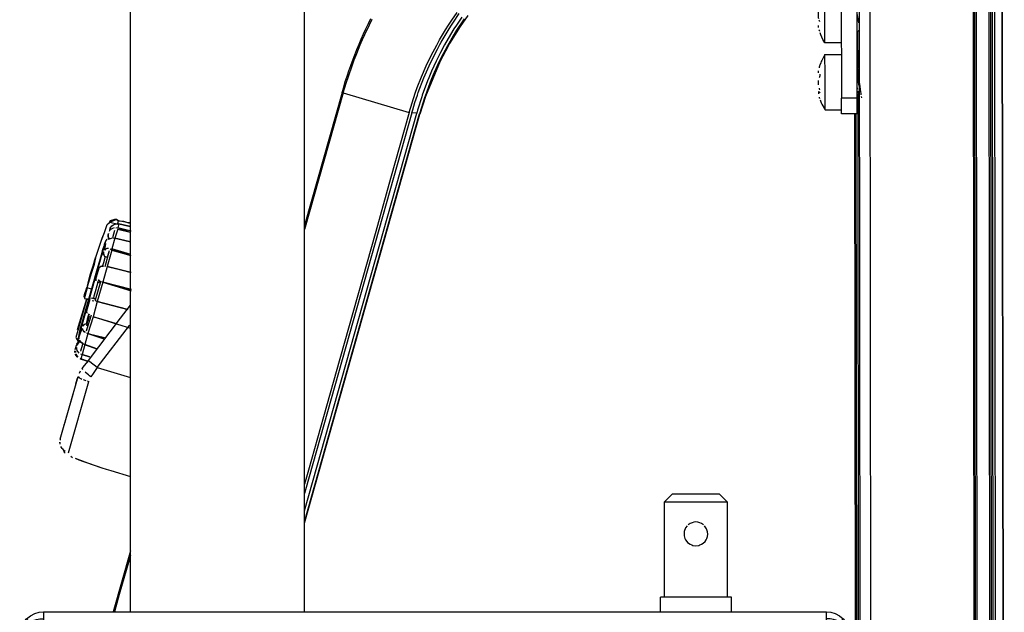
# Model space of a CAD drawing. Header units: millimetres. Extents: x -537 to -403, y 167 to 782.
# Tile 9 of 11: x -533 to -408, y 370 to 445. Entities that reach past the tile are written whole.
import ezdxf

# ---------------------------------------------------------------- set-up
doc = ezdxf.new("R2010")
doc.units = ezdxf.units.MM

# ---------------------------------------------------------------- blocks, each defined once
blk = doc.blocks.new('Griff_1__2', base_point=(-527.82, 387.49))
at = {"color": 7, "linetype": 'Continuous'}
for p, q in [((-520.17, 407.51), (-518.9, 409.17)), ((-524.21, 402.15), (-520.17, 407.51)), ((-524.21, 402.15), (-524.76, 401.53)), ((-524.76, 401.53), (-525.03, 401.17)), ((-527.77, 392.23), (-525.53, 400.16)), ((-525.8, 399.23), (-525.63, 399.8)), ((-525.63, 399.8), (-525.53, 400.16)), ((-525.26, 400.81), (-525.4, 400.54)), ((-527.03, 394.86), (-526.16, 397.92)), ((-527.26, 394.04), (-527.17, 394.36)), ((-527.77, 392.23), (-527.8, 392.1)), ((-527.82, 391.84), (-527.82, 391.71)), ((-527.54, 391.03), (-527.35, 390.81)), ((-527.35, 390.81), (-527.32, 390.59)), ((-527.32, 390.59), (-527.16, 390.44)), ((-526.44, 390.04), (-526.24, 389.89)), ((-525.9, 389.79), (-525.42, 389.58)), ((-525.42, 389.58), (-524.85, 389.38)), ((-524.85, 389.38), (-525.17, 389.49)), ((-524.85, 389.38), (-524.33, 389.2)), ((-524.33, 389.2), (-523.74, 388.99)), ((-523.74, 388.99), (-522.53, 388.59)), ((-522.53, 388.59), (-521.96, 388.41)), ((-521.96, 388.41), (-521.38, 388.24)), ((-521.96, 388.41), (-521.38, 388.24)), ((-521.38, 388.24), (-518.9, 387.49))]:
    blk.add_line(p, q, dxfattribs=at)
at = {"color": 1, "linetype": 'Continuous'}
for p, q in [((-523.09, 401.28), (-519.01, 406.61)), ((-519.01, 406.61), (-518.9, 406.74)), ((-524.02, 401.99), (-524.21, 402.15)), ((-524.94, 401.01), (-525.03, 401.17)), ((-523.09, 401.28), (-524.02, 401.99)), ((-523.09, 401.28), (-523.62, 400.52)), ((-523.09, 401.28), (-518.9, 400.02)), ((-525.53, 400.16), (-525.38, 399.99)), ((-525.38, 399.99), (-525.17, 399.88)), ((-525.17, 399.88), (-525.03, 399.82)), ((-524.88, 399.75), (-524.53, 399.63)), ((-524.37, 400.47), (-524.63, 400.7)), ((-524.22, 400.35), (-524.37, 400.47)), ((-524.07, 400.23), (-524.22, 400.35)), ((-523.91, 400.11), (-524.07, 400.23)), ((-523.62, 400.52), (-523.91, 400.11)), ((-526.74, 390.46), (-524.18, 399.52)), ((-524.36, 399.58), (-524.18, 399.52)), ((-527.78, 391.57), (-527.82, 391.84)), ((-527.54, 391.03), (-527.69, 391.29)), ((-527.14, 390.65), (-527.35, 390.81)), ((-525.9, 389.79), (-525.01, 389.45)), ((-525.01, 389.45), (-524.33, 389.2)), ((-524.33, 389.2), (-523.09, 388.78)), ((-523.09, 388.78), (-522.53, 388.59)), ((-522.53, 388.59), (-521.96, 388.41))]:
    blk.add_line(p, q, dxfattribs=at)
blk = doc.blocks.new('Drehknopf__3', base_point=(-525.85, 402.04))
at = {"color": 1, "linetype": 'Continuous'}
for p, q in [((-521.49, 418.64), (-521.59, 418.5)), ((-521.49, 418.64), (-521.59, 418.5)), ((-521.34, 418.78), (-521.49, 418.64)), ((-521.15, 418.88), (-521.34, 418.78)), ((-521.15, 418.88), (-521.34, 418.78)), ((-520.91, 418.62), (-521.17, 417.67)), ((-520.95, 418.95), (-521.15, 418.88)), ((-520.95, 418.95), (-521.15, 418.88)), ((-520.51, 418.77), (-520.87, 417.63)), ((-520.51, 418.94), (-520.73, 418.9)), ((-520.36, 419.45), (-520.51, 418.94)), ((-518.79, 418.53), (-520.51, 418.94)), ((-518.79, 418.53), (-520.51, 418.94)), ((-520.51, 418.94), (-518.94, 418.41)), ((-520.51, 418.77), (-518.94, 418.41)), ((-521.68, 418.24), (-521.7, 418.07)), ((-521.7, 418.07), (-521.69, 417.52)), ((-521.69, 417.52), (-521.54, 417.6)), ((-521.54, 417.6), (-521.31, 417.65)), ((-520.87, 417.63), (-521.25, 416.29)), ((-518.91, 417.19), (-520.87, 417.63)), ((-522.3, 415.9), (-522.3, 415.77)), ((-522.05, 416.27), (-522.15, 416.12)), ((-521.87, 416.32), (-522.05, 416.27)), ((-521.87, 416.32), (-522.05, 416.27)), ((-521.68, 416.34), (-521.87, 416.32)), ((-521.68, 416.34), (-521.87, 416.32)), ((-521.58, 416.03), (-521.86, 415.24)), ((-521.25, 416.12), (-521.83, 414.07)), ((-521.25, 416.12), (-521.47, 416.26)), ((-518.84, 415.58), (-521.25, 416.29)), ((-521.25, 416.12), (-518.84, 415.44)), ((-518.84, 415.58), (-521.25, 416.12)), ((-521.25, 416.12), (-518.84, 415.44)), ((-522.3, 415.77), (-522.21, 415.35)), ((-522.21, 415.35), (-521.86, 415.24)), ((-522.66, 414.08), (-522.52, 414.1)), ((-522.52, 414.1), (-522.31, 414.1)), ((-521.83, 414.07), (-522.39, 412.08)), ((-521.83, 414.07), (-520.62, 413.75)), ((-518.95, 413.32), (-521.83, 414.07)), ((-523.12, 412.11), (-522.68, 412.12)), ((-522.82, 412.31), (-522.99, 412.35)), ((-522.68, 412.12), (-522.99, 412.35)), ((-522.39, 412.08), (-522.68, 412.12)), ((-522.39, 412.08), (-523.12, 409.65)), ((-518.78, 411.14), (-522.39, 412.08)), ((-522.39, 412.08), (-519.02, 411.13)), ((-522.39, 412.08), (-518.79, 411)), ((-518.78, 411.14), (-522.39, 412.08)), ((-523.7, 410.05), (-523.92, 410.02)), ((-523.72, 409.78), (-523.54, 409.72)), ((-523.72, 409.78), (-523.54, 409.72)), ((-523.7, 410.05), (-523.35, 409.96)), ((-523.12, 409.65), (-523.62, 407.71)), ((-523.35, 409.96), (-523.34, 409.81)), ((-523.34, 409.81), (-523.12, 409.65)), ((-519.23, 408.6), (-523.12, 409.65)), ((-519.23, 408.6), (-523.12, 409.65)), ((-523.12, 409.65), (-519.23, 408.6)), ((-523.12, 409.65), (-519.23, 408.6)), ((-523.62, 407.71), (-524.27, 405.58)), ((-524.05, 407.93), (-524.21, 408.03)), ((-520.78, 406.84), (-523.62, 407.71)), ((-523.62, 407.71), (-522.66, 407.42)), ((-525, 406.26), (-524.97, 406.12)), ((-524.97, 406.12), (-524.9, 405.99)), ((-524.61, 406.81), (-524.91, 406.5)), ((-524.9, 405.99), (-524.64, 405.75)), ((-524.9, 405.99), (-524.85, 405.83)), ((-524.61, 406.81), (-524.26, 406.72)), ((-524.41, 406.19), (-524.5, 405.88)), ((-524.35, 406.4), (-524.41, 406.19)), ((-524.26, 406.72), (-524.35, 406.4)), ((-525.26, 404.69), (-525.6, 404.22)), ((-525.37, 404.87), (-525.39, 405.02)), ((-525.2, 404.52), (-525.26, 404.69)), ((-524.85, 405.83), (-524.64, 405.75)), ((-524.27, 405.58), (-524.67, 404.17)), ((-524.46, 405.65), (-524.27, 405.58)), ((-522.12, 404.85), (-524.27, 405.58)), ((-522.12, 404.85), (-524.27, 405.58)), ((-524.27, 405.58), (-522.03, 405.05)), ((-524.27, 405.58), (-522.12, 404.85)), ((-525.73, 403.8), (-525.72, 403.63)), ((-525.73, 403.8), (-525.72, 403.63)), ((-525.72, 403.63), (-525.66, 403.43)), ((-525.6, 404.22), (-525.68, 404.07)), ((-525.66, 403.43), (-525.57, 403.27)), ((-525.66, 403.43), (-525.57, 403.27)), ((-525.16, 403.5), (-525.21, 403.34)), ((-524.94, 404.3), (-525.2, 404.52)), ((-524.94, 404.3), (-525.16, 403.5)), ((-524.67, 404.17), (-525.02, 402.92)), ((-523.14, 403.65), (-524.67, 404.17)), ((-525.57, 403.27), (-525.42, 403.08)), ((-525.57, 403.27), (-525.42, 403.08)), ((-525.21, 403.01), (-525.02, 402.92)), ((-525.02, 402.92), (-525.18, 402.37)), ((-524.06, 402.61), (-525.02, 402.92)), ((-525.02, 402.92), (-524.06, 402.61)), ((-525.02, 402.92), (-524.06, 402.61)), ((-524.06, 402.61), (-525.02, 402.92))]:
    blk.add_line(p, q, dxfattribs=at)
at = {"color": 7, "linetype": 'Continuous'}
for p, q in [((-521.49, 418.64), (-521.59, 418.5)), ((-521.49, 418.64), (-521.47, 418.92)), ((-521.47, 418.92), (-521.25, 419.2)), ((-521.47, 418.92), (-521.25, 419.2)), ((-521.25, 419.2), (-521.04, 419.35)), ((-521.25, 419.2), (-521.04, 419.35)), ((-520.91, 418.62), (-521.17, 417.67)), ((-521.04, 419.35), (-520.76, 419.45)), ((-521.04, 419.35), (-520.76, 419.45)), ((-520.76, 419.45), (-520.5, 419.47)), ((-520.76, 419.45), (-520.36, 419.45)), ((-520.36, 419.45), (-519.11, 419.17)), ((-518.9, 419.13), (-520.36, 419.45)), ((-519.11, 419.17), (-518.9, 419.13)), ((-521.68, 418.24), (-521.7, 418.07)), ((-521.7, 418.07), (-521.68, 418.24)), ((-521.7, 418.07), (-521.69, 417.52)), ((-521.69, 417.52), (-521.7, 418.07)), ((-521.69, 417.52), (-521.31, 417.65)), ((-521.31, 417.65), (-521.17, 417.67)), ((-521.03, 417.66), (-520.87, 417.63)), ((-520.87, 417.63), (-520.68, 417.6)), ((-520.68, 417.6), (-518.91, 417.19)), ((-522.15, 416.12), (-522.03, 416.98)), ((-521.58, 416.03), (-522.15, 414.03)), ((-522.29, 415.5), (-522.3, 415.77)), ((-522.91, 413.86), (-523.24, 412.71)), ((-522.66, 414.08), (-522.91, 413.86)), ((-522.52, 414.1), (-522.66, 414.08)), ((-522.31, 414.1), (-522.52, 414.1)), ((-518.82, 413.32), (-521.83, 414.07)), ((-522.68, 412.12), (-523.34, 409.81)), ((-523.28, 412.57), (-523.29, 412.25)), ((-523.24, 412.71), (-523.28, 412.57)), ((-523.12, 412.11), (-522.86, 412.03)), ((-524.04, 409.87), (-524.37, 408.7)), ((-523.35, 409.96), (-523.7, 410.05)), ((-524.37, 408.7), (-524.46, 408.38)), ((-524.35, 408.12), (-524.46, 408.38)), ((-523.87, 407.9), (-524.5, 405.88)), ((-524.05, 407.93), (-524.21, 408.03)), ((-519.94, 406.54), (-523.62, 407.71)), ((-525.34, 405.27), (-525, 406.26)), ((-524.91, 406.5), (-524.76, 406.73)), ((-524.61, 406.81), (-524.26, 406.72)), ((-518.87, 406.2), (-519.94, 406.54)), ((-525.26, 404.69), (-525.6, 404.22)), ((-525.6, 404.22), (-525.26, 404.69)), ((-525.39, 405.02), (-525.34, 405.27)), ((-525.26, 404.69), (-525.2, 404.52)), ((-525.73, 403.8), (-525.72, 403.63)), ((-525.6, 404.22), (-525.68, 404.07)), ((-525.68, 404.07), (-525.6, 404.22)), ((-524.94, 404.3), (-525.21, 403.34)), ((-525.2, 404.52), (-524.94, 404.3)), ((-524.94, 404.3), (-524.67, 404.17)), ((-524.67, 404.17), (-524.49, 404.09)), ((-524.49, 404.09), (-523.14, 403.65)), ((-525.85, 403.18), (-525.85, 403.36)), ((-525.85, 403.36), (-525.85, 403.18)), ((-525.85, 403.36), (-525.85, 403.18)), ((-525.69, 402.77), (-525.79, 402.97)), ((-525.79, 402.97), (-525.69, 402.77)), ((-525.79, 402.97), (-525.69, 402.77)), ((-525.55, 402.6), (-525.69, 402.77)), ((-525.69, 402.77), (-525.55, 402.6)), ((-525.69, 402.77), (-525.55, 402.6)), ((-524.22, 402.04), (-525.18, 402.37)), ((-524.22, 402.04), (-525.18, 402.37)), ((-525.18, 402.37), (-524.37, 402.1))]:
    blk.add_line(p, q, dxfattribs=at)
blk = doc.blocks.new('Knopfkappe-2__4', base_point=(-525.52, 404.64))
at = {"color": 7, "linetype": 'Continuous'}
for p, q in [((-524.46, 411.36), (-524.7, 410.5)), ((-524.7, 410.5), (-524.59, 410.9)), ((-524.77, 410.23), (-524.7, 410.5)), ((-524.77, 410.23), (-524.7, 410.5)), ((-524.77, 410.23), (-524.73, 410.02)), ((-524.73, 410.02), (-524.14, 409.88)), ((-525.33, 405.84), (-525.52, 404.99)), ((-525.47, 404.64), (-525.52, 404.99))]:
    blk.add_line(p, q, dxfattribs=at)
at = {"color": 1, "linetype": 'Continuous'}
for p, q in [((-524.14, 409.88), (-525.52, 404.99)), ((-524.7, 410.5), (-524.77, 410.23))]:
    blk.add_line(p, q, dxfattribs=at)
blk = doc.blocks.new('Knopfkappe__5', base_point=(-525.52, 404.65))
at = {"color": 1, "linetype": 'Continuous'}
for p, q in [((-521.84, 419.36), (-521.54, 419.65)), ((-520.68, 419.99), (-521.54, 419.65)), ((-520.79, 419.45), (-521.54, 419.65)), ((-520.79, 419.45), (-521.54, 419.65)), ((-520.4, 419.85), (-520.68, 419.99)), ((-519.13, 419.57), (-520.4, 419.85)), ((-518.9, 419.58), (-519.13, 419.57)), ((-522.55, 417.38), (-522.2, 418.37)), ((-522.2, 418.37), (-521.84, 419.36)), ((-522.06, 417.27), (-525.52, 405)), ((-522.9, 416.39), (-522.55, 417.38)), ((-523.23, 415.39), (-522.9, 416.39)), ((-522.35, 416.42), (-522.83, 414.74)), ((-523.46, 414.37), (-523.23, 415.39)), ((-522.1, 415.31), (-522.32, 414.52)), ((-523.01, 414.08), (-525.33, 405.86)), ((-524.07, 412.36), (-523.77, 413.36)), ((-523.77, 413.36), (-523.46, 414.37)), ((-522.32, 414.52), (-522.44, 414.13)), ((-524.36, 411.35), (-524.07, 412.36)), ((-524.36, 411.35), (-524.66, 410.27)), ((-523.36, 410.84), (-523.51, 410.32)), ((-523.15, 411.6), (-523.36, 410.84)), ((-523.01, 412.08), (-523.15, 411.6)), ((-524.66, 410.27), (-524.72, 410.02)), ((-524.69, 410.5), (-524.66, 410.27)), ((-523.51, 410.32), (-523.59, 410.02)), ((-524.32, 407.42), (-524.5, 406.79)), ((-524.32, 407.42), (-524.5, 406.79)), ((-524.43, 406.56), (-524.25, 407.21)), ((-524.17, 407.97), (-524.32, 407.42)), ((-524.17, 407.97), (-524.32, 407.42)), ((-524.25, 407.21), (-524.07, 407.82)), ((-524.01, 407.14), (-524.25, 407.21))]:
    blk.add_line(p, q, dxfattribs=at)
at = {"color": 7, "linetype": 'Continuous'}
for p, q in [((-521.84, 419.36), (-521.54, 419.65)), ((-521.84, 419.36), (-521.54, 419.65)), ((-521.45, 419.85), (-521.54, 419.65)), ((-521.54, 419.65), (-521.45, 419.85)), ((-520.91, 420.01), (-521.45, 419.85)), ((-521.45, 419.85), (-520.91, 420.01)), ((-520.68, 419.99), (-520.91, 420.01)), ((-520.91, 420.01), (-520.68, 419.99)), ((-520.4, 419.85), (-520.68, 419.99)), ((-520.68, 419.99), (-520.4, 419.85)), ((-520.54, 419.38), (-520.4, 419.85)), ((-519.13, 419.57), (-520.4, 419.85)), ((-520.4, 419.85), (-519.76, 419.78)), ((-519.76, 419.78), (-519.13, 419.57)), ((-518.9, 419.58), (-519.13, 419.57)), ((-519.13, 419.57), (-518.9, 419.58)), ((-522.55, 417.38), (-522.2, 418.37)), ((-522.47, 417.63), (-522.2, 418.37)), ((-522.2, 418.37), (-521.84, 419.36)), ((-522.2, 418.37), (-521.93, 419.11)), ((-521.93, 419.11), (-521.84, 419.36)), ((-522.9, 416.39), (-522.55, 417.38)), ((-522.73, 416.89), (-522.47, 417.63)), ((-521.9, 417.5), (-522.06, 417.27)), ((-521.6, 417.61), (-521.74, 417.59)), ((-523.23, 415.39), (-522.9, 416.39)), ((-523.23, 415.39), (-522.9, 416.39)), ((-522.9, 416.39), (-522.73, 416.89)), ((-522.46, 416.05), (-522.7, 415.16)), ((-522.46, 416.05), (-522.51, 415.82)), ((-522.35, 416.42), (-522.46, 416.05)), ((-523.63, 414.14), (-523.39, 414.89)), ((-523.39, 414.89), (-523.31, 415.14)), ((-523.31, 415.14), (-523.23, 415.39)), ((-523.31, 415.14), (-523.23, 415.39)), ((-522.7, 415.16), (-523.01, 414.08)), ((-522.83, 414.74), (-523.01, 414.08)), ((-523.01, 414.08), (-524.16, 409.98)), ((-523.94, 413.14), (-523.63, 414.14)), ((-524.36, 411.35), (-524.22, 412.18)), ((-524.22, 412.18), (-523.94, 413.14)), ((-524.36, 411.35), (-524.69, 410.5)), ((-524.69, 410.5), (-524.59, 410.9)), ((-523.82, 411.19), (-524.36, 411.35)), ((-524.16, 409.98), (-525.09, 406.66)), ((-524.72, 410.02), (-524.16, 409.98)), ((-524.16, 409.98), (-524.48, 408.83)), ((-524.48, 408.83), (-525, 407.01)), ((-524.32, 407.42), (-524.5, 406.79)), ((-524.17, 407.97), (-524.32, 407.42)), ((-524.32, 407.42), (-524.17, 407.97)), ((-525.33, 405.86), (-525.52, 405)), ((-525.15, 406.49), (-525.33, 405.86)), ((-525.09, 406.66), (-525.24, 406.15)), ((-525.24, 406.15), (-525.09, 406.66)), ((-525.09, 406.66), (-525.15, 406.49)), ((-525, 407.01), (-525.04, 406.84)), ((-525.46, 404.65), (-525.52, 405))]:
    blk.add_line(p, q, dxfattribs=at)
blk.add_open_spline([(-522.06, 417.27), (-522.11, 417.13), (-522.21, 416.85), (-522.3, 416.56), (-522.35, 416.42)], degree=3, knots=[0, 0, 0, 0, 0.4481604, 0.8963191, 0.8963191, 0.8963191, 0.8963191], dxfattribs=at)
blk = doc.blocks.new('Drehknopf-Encoder-2__6', base_point=(-525.94, 402.05))
at = {"color": 1, "linetype": 'Continuous'}
for p, q in [((-525.35, 404.7), (-525.69, 404.23)), ((-525.69, 404.23), (-525.77, 404.08))]:
    blk.add_line(p, q, dxfattribs=at)
at = {"color": 7, "linetype": 'Continuous'}
for p, q in [((-525.35, 404.7), (-525.69, 404.23)), ((-525.69, 404.23), (-525.35, 404.7)), ((-525.93, 403.19), (-525.94, 403.37)), ((-525.94, 403.37), (-525.93, 403.19)), ((-525.86, 403.75), (-525.92, 403.52)), ((-525.77, 404.08), (-525.86, 403.75)), ((-525.69, 404.23), (-525.77, 404.08)), ((-525.69, 404.23), (-525.77, 404.08)), ((-525.78, 402.78), (-525.88, 402.98)), ((-525.88, 402.98), (-525.78, 402.78)), ((-525.64, 402.61), (-525.78, 402.78)), ((-525.78, 402.78), (-525.64, 402.61)), ((-524.31, 402.05), (-525.26, 402.38)), ((-524.31, 402.05), (-525.26, 402.38)), ((-525.26, 402.38), (-524.46, 402.11))]:
    blk.add_line(p, q, dxfattribs=at)
blk = doc.blocks.new('Knopfkappe-Encoder__7', base_point=(-525.8, 404.48))
at = {"color": 1, "linetype": 'Continuous'}
for p, q in [((-524.42, 409.95), (-525.8, 405.07)), ((-525.58, 406.07), (-524.42, 409.95))]:
    blk.add_line(p, q, dxfattribs=at)
at = {"color": 7, "linetype": 'Continuous'}
for p, q in [((-524.42, 409.95), (-525.52, 406.28)), ((-525.52, 406.28), (-524.42, 409.95)), ((-525.44, 406.51), (-525.52, 406.28)), ((-525.8, 405.07), (-525.45, 404.48))]:
    blk.add_line(p, q, dxfattribs=at)
blk = doc.blocks.new('Drehknopf-2__8', base_point=(-525.86, 402.04))
at = {"color": 7, "linetype": 'Continuous'}
for p, q in [((-525.85, 403.18), (-525.86, 403.36)), ((-525.86, 403.36), (-525.85, 403.18)), ((-525.86, 403.36), (-525.85, 403.18)), ((-525.69, 402.76), (-525.79, 402.96)), ((-525.79, 402.96), (-525.69, 402.76)), ((-525.79, 402.96), (-525.69, 402.76)), ((-525.55, 402.59), (-525.69, 402.76)), ((-525.69, 402.76), (-525.55, 402.59)), ((-525.69, 402.76), (-525.55, 402.59)), ((-524.22, 402.04), (-525.18, 402.36)), ((-524.22, 402.04), (-525.18, 402.36)), ((-525.18, 402.36), (-524.38, 402.09))]:
    blk.add_line(p, q, dxfattribs=at)
blk = doc.blocks.new('Bedienfeld-CPA-kpl__1__9', base_point=(-525.94, 402.04))
for name, p in [('Knopfkappe__5', (-525.52, 404.65)), ('Drehknopf__3', (-525.85, 402.04)), ('Knopfkappe-2__4', (-525.52, 404.64)), ('Knopfkappe-Encoder__7', (-525.8, 404.48)), ('Drehknopf-Encoder-2__6', (-525.94, 402.05)), ('Drehknopf-2__8', (-525.86, 402.04))]:
    blk.add_blockref(name, p)
blk = doc.blocks.new('Gehäuserahmen_seitlich__15', base_point=(-408.67, 221.4))
at = {"color": 7, "linetype": 'Continuous'}
blk.add_line((-408.41, 221.4), (-408.67, 457.81), dxfattribs=at)
blk = doc.blocks.new('Seitenteil-links__16', base_point=(-533.33, 167.79))
at = {"color": 7, "linetype": 'Continuous'}
blk.add_line((-518.9, 378.08), (-521.09, 370.36), dxfattribs=at)
blk = doc.blocks.new('Seitenteil-links-kpl__1__17', base_point=(-533.33, 167.79))
for name, p in [('Seitenteil-links__16', (-533.33, 167.79)), ('Gehäuserahmen_seitlich__15', (-408.67, 221.4))]:
    blk.add_blockref(name, p)
blk = doc.blocks.new('Abdeckblech_1__24', base_point=(-515.92, 208.24))
at = {"color": 7, "linetype": 'Continuous'}
for p, q in [((-476.25, 445.83), (-477.23, 444.42)), ((-477.23, 444.42), (-478.55, 442.27)), ((-478.55, 442.27), (-478.74, 441.94)), ((-478.74, 441.94), (-479.74, 440.05)), ((-479.74, 440.05), (-481.61, 435.57)), ((-481.61, 435.57), (-482.32, 433.32)), ((-496.9, 381.57), (-482.32, 433.32)), ((-427.34, 433.38), (-427.18, 287.29)), ((-427.19, 433.38), (-427.02, 287.08))]:
    blk.add_line(p, q, dxfattribs=at)
blk = doc.blocks.new('Seitenteil-rechts__25', base_point=(-536.74, 167.41))
at = {"color": 1, "linetype": 'Continuous'}
for p, q in [((-478.28, 445.24), (-477.6, 446.22)), ((-478.06, 445), (-477.32, 446.08)), ((-489.27, 443.43), (-488.69, 444.66)), ((-489.12, 444.15), (-488.81, 444.8)), ((-488.81, 444.8), (-488.49, 445.44)), ((-488.69, 444.66), (-488.35, 445.36)), ((-479.07, 444), (-478.68, 444.62)), ((-478.68, 444.62), (-478.28, 445.24)), ((-478.61, 444.15), (-478.31, 444.62)), ((-478.31, 444.62), (-478.06, 445)), ((-477.69, 444.61), (-477.99, 444.13)), ((-477.02, 445.61), (-477.69, 444.61)), ((-476.71, 445.42), (-477.66, 443.97)), ((-489.71, 442.84), (-489.42, 443.5)), ((-489.56, 442.77), (-489.27, 443.43)), ((-489.42, 443.5), (-489.12, 444.15)), ((-479.82, 442.73), (-479.46, 443.37)), ((-479.61, 442.45), (-479.12, 443.31)), ((-479.46, 443.37), (-479.07, 444)), ((-478.43, 443.43), (-479.17, 442.13)), ((-479.12, 443.31), (-478.61, 444.15)), ((-478.11, 443.24), (-478.83, 441.98)), ((-477.99, 444.13), (-478.43, 443.43)), ((-477.66, 443.97), (-478.11, 443.24)), ((-490.26, 441.52), (-489.99, 442.18)), ((-489.99, 442.18), (-489.71, 442.84)), ((-489.99, 441.76), (-489.85, 442.12)), ((-489.85, 442.12), (-489.56, 442.77)), ((-480.86, 440.78), (-480.18, 442.09)), ((-480.18, 442.09), (-479.82, 442.73)), ((-480.09, 441.58), (-479.78, 442.14)), ((-479.78, 442.14), (-479.61, 442.45)), ((-479.17, 442.13), (-479.7, 441.14)), ((-478.83, 441.98), (-479.37, 440.96)), ((-490.74, 440.3), (-490.53, 440.85)), ((-490.6, 440.2), (-490.38, 440.79)), ((-490.53, 440.85), (-490.26, 441.52)), ((-490.38, 440.79), (-489.99, 441.76)), ((-481.5, 439.44), (-480.86, 440.78)), ((-480.85, 440.07), (-480.09, 441.58)), ((-479.7, 441.14), (-480.23, 440.06)), ((-479.37, 440.96), (-479.89, 439.92)), ((-491.27, 438.82), (-491.03, 439.5)), ((-491.03, 439.5), (-490.74, 440.3)), ((-490.88, 439.45), (-490.6, 440.2)), ((-481.14, 439.44), (-480.85, 440.07)), ((-480.23, 440.06), (-480.53, 439.43)), ((-479.89, 439.92), (-480.49, 438.6)), ((-491.5, 438.14), (-491.27, 438.82)), ((-491.35, 438.09), (-490.88, 439.45)), ((-482.09, 438.08), (-481.5, 439.44)), ((-481.8, 437.93), (-481.14, 439.44)), ((-480.82, 438.77), (-481.18, 437.92)), ((-480.53, 439.43), (-480.82, 438.77)), ((-480.49, 438.6), (-480.82, 437.8)), ((-491.94, 436.77), (-491.73, 437.46)), ((-491.79, 436.72), (-491.58, 437.41)), ((-491.73, 437.46), (-491.5, 438.14)), ((-491.58, 437.41), (-491.35, 438.09)), ((-482.63, 436.7), (-482.09, 438.08)), ((-482.5, 436.08), (-481.8, 437.93)), ((-481.32, 437.56), (-482, 435.73)), ((-480.99, 437.4), (-481.64, 435.63)), ((-481.18, 437.92), (-481.32, 437.56)), ((-480.82, 437.8), (-480.99, 437.4)), ((-492, 436.03), (-496.88, 418.74)), ((-492.15, 436.08), (-496.86, 419.42)), ((-492.15, 436.08), (-491.94, 436.77)), ((-492, 436.03), (-491.79, 436.72)), ((-492, 436.03), (-483.64, 433.57)), ((-483.28, 434.79), (-482.88, 436)), ((-482.93, 434.8), (-482.62, 435.74)), ((-482.88, 436), (-482.63, 436.7)), ((-482.62, 435.74), (-482.5, 436.08)), ((-483.64, 433.57), (-483.28, 434.79)), ((-483.21, 433.87), (-482.93, 434.8)), ((-482.07, 435.54), (-482.6, 433.86)), ((-481.71, 435.42), (-482.34, 433.4)), ((-482, 435.73), (-482.07, 435.54)), ((-481.64, 435.63), (-481.71, 435.42)), ((-496.9, 383.12), (-482.71, 433.48)), ((-496.9, 381.74), (-482.34, 433.4)), ((-483.32, 433.5), (-496.77, 385.8)), ((-483.64, 433.57), (-486, 425.2)), ((-483.32, 433.5), (-483.21, 433.87)), ((-482.71, 433.48), (-483.32, 433.5)), ((-482.6, 433.86), (-482.71, 433.48)), ((-486, 425.2), (-487.89, 418.49)), ((-496.86, 419.42), (-496.9, 419.25)), ((-487.89, 418.49), (-492.43, 402.38)), ((-492.43, 402.38), (-494.5, 395.05)), ((-494.5, 395.05), (-496.4, 388.29)), ((-496.57, 387.71), (-496.9, 386.52)), ((-496.4, 388.29), (-496.57, 387.71)), ((-496.77, 385.8), (-496.9, 385.32)), ((-518.9, 377.5), (-519.07, 376.9)), ((-519.07, 376.9), (-520.31, 372.55)), ((-520.31, 372.55), (-520.93, 370.36))]:
    blk.add_line(p, q, dxfattribs=at)
at = {"color": 7, "linetype": 'Continuous'}
blk.add_line((-518.9, 378.08), (-521.09, 370.36), dxfattribs=at)
blk = doc.blocks.new('Rastblech_1__27', base_point=(-435.41, 433.38))
at = {"color": 7, "linetype": 'Continuous'}
for p, q in [((-430.84, 508.27), (-431.15, 507.32)), ((-432.9, 501.93), (-431.15, 507.32)), ((-433.04, 501.16), (-435.4, 455.03)), ((-429.03, 457.78), (-429.03, 457.28)), ((-429.03, 457.78), (-427.03, 457.78)), ((-429.02, 453.68), (-429.03, 457.28)), ((-427.03, 457.78), (-427.03, 457.28)), ((-427.02, 450.88), (-427.03, 457.28)), ((-430.02, 453.88), (-432.5, 453.88)), ((-430.02, 451.88), (-432.4, 451.87)), ((-429.02, 450.88), (-429, 435.38)), ((-427, 435.38), (-427.02, 450.88)), ((-429, 433.38), (-429, 435.38)), ((-427, 433.38), (-427, 435.38)), ((-427, 433.38), (-429, 433.38))]:
    blk.add_line(p, q, dxfattribs=at)
at = {"color": 1, "linetype": 'Continuous'}
for p, q in [((-429.03, 457.28), (-427.03, 457.28)), ((-427, 435.38), (-429, 435.38))]:
    blk.add_line(p, q, dxfattribs=at)
at = {"color": 7, "linetype": 'Continuous'}
for centre, radius, start, end in [((-430.04, 501.01), 3, 162.0644, 177.0644), ((-432.41, 454.87), 3, 177.0644, 270.0644), ((-432.41, 454.87), 1, 180.0634, 264.77), ((-432.41, 454.87), 1, 180.0634, 264.77), ((-430.02, 450.88), 3, 0.0644, 90.0644), ((-430.02, 450.88), 1, 10.653, 90.0643), ((-430.02, 450.88), 1, 0.0644, 90.0644)]:
    blk.add_arc(centre, radius, start, end, dxfattribs=at)
blk = doc.blocks.new('Gehäuserahmen_seitlich__28', base_point=(-426.97, 186.62))
at = {"color": 1, "linetype": 'Continuous'}
for p, q in [((-412.4, 489.62), (-412.06, 186.62)), ((-412.01, 489.62), (-411.7, 213.98)), ((-410.41, 489.62), (-410.1, 213.98)), ((-410.01, 489.62), (-409.67, 186.62)), ((-425.41, 457.87), (-425.22, 284.42)), ((-409.67, 457.81), (-409.41, 221.4))]:
    blk.add_line(p, q, dxfattribs=at)
at = {"color": 7, "linetype": 'Continuous'}
for p, q in [((-412.21, 489.62), (-411.91, 219.89)), ((-410.21, 489.62), (-409.91, 219.89)), ((-426.77, 457.86), (-426.58, 286.47)), ((-408.67, 457.81), (-408.41, 221.4)), ((-426.96, 443.81), (-426.95, 439.15)), ((-426.95, 435.88), (-426.78, 286.75))]:
    blk.add_line(p, q, dxfattribs=at)
blk = doc.blocks.new('Blechschraube-H7981-ST3_5x6_5-C-TX10_1_1_1__29', base_point=(-431.9, 433.88))
at = {"color": 7, "linetype": 'Continuous'}
for p, q in [((-431.09, 440.88), (-431.48, 440.15)), ((-431.08, 438.34), (-431.09, 440.88)), ((-431.09, 440.88), (-429.01, 440.88)), ((-431.61, 439.84), (-431.74, 439.53)), ((-431.55, 440), (-431.61, 439.84)), ((-431.48, 440.15), (-431.55, 440)), ((-431.89, 438.56), (-431.9, 438.82)), ((-431.08, 433.88), (-431.08, 438.34)), ((-426.91, 439.06), (-427, 439.25)), ((-426.78, 438.79), (-426.91, 439.06)), ((-431.9, 437.07), (-431.89, 437.58)), ((-431.89, 436.19), (-431.9, 435.93)), ((-431.89, 436.19), (-431.71, 436.07)), ((-427, 435.88), (-426.81, 435.97)), ((-426.95, 436.49), (-426.99, 436.67)), ((-426.81, 435.97), (-426.9, 436.23)), ((-431.71, 435.16), (-431.55, 434.78)), ((-431.55, 434.78), (-431.48, 434.6)), ((-431.48, 434.6), (-431.08, 433.88)), ((-431.08, 433.88), (-429, 433.88))]:
    blk.add_line(p, q, dxfattribs=at)
at = {"color": 1, "linetype": 'Continuous'}
for p, q in [((-426.95, 438.89), (-426.91, 438.65)), ((-426.91, 438.65), (-426.88, 438.45)), ((-426.88, 438.45), (-426.91, 438.65)), ((-426.91, 437.99), (-426.85, 438.23)), ((-426.88, 438.45), (-426.85, 438.23)), ((-426.85, 438.23), (-426.88, 438.45)), ((-426.85, 438.23), (-426.79, 437.7)), ((-426.81, 437.11), (-426.91, 437.99)), ((-426.64, 436.46), (-426.81, 437.11)), ((-426.79, 437.7), (-426.69, 436.85)), ((-426.69, 436.85), (-426.64, 436.46)), ((-426.64, 436.46), (-426.6, 436.2)), ((-426.6, 436.2), (-426.56, 435.94)), ((-426.56, 435.94), (-426.54, 435.8)), ((-426.49, 435.56), (-426.45, 435.42))]:
    blk.add_line(p, q, dxfattribs=at)
at = {"color": 7, "linetype": 'Continuous'}
blk.add_open_spline([(-431.74, 439.53), (-431.75, 439.49), (-431.79, 439.38), (-431.81, 439.27), (-431.83, 439.19)], degree=3, knots=[0, 0, 0, 0, 0.1186689, 0.3444287, 0.3444287, 0.3444287, 0.3444287], dxfattribs=at)
for points in [[(-431.74, 439.53), (-431.75, 439.49), (-431.77, 439.43), (-431.79, 439.37), (-431.8, 439.33)], [(-431.74, 438.42), (-431.74, 438.38), (-431.74, 438.29), (-431.74, 438.21), (-431.74, 438.17)], [(-431.74, 438.17), (-431.75, 438.14), (-431.77, 438.07), (-431.79, 438.01), (-431.8, 437.98)], [(-431.83, 436.63), (-431.82, 436.6), (-431.8, 436.53), (-431.78, 436.46), (-431.77, 436.43)], [(-431.83, 435.51), (-431.82, 435.48), (-431.8, 435.41), (-431.78, 435.35), (-431.77, 435.32)]]:
    blk.add_open_spline(points, degree=3, dxfattribs=at)
blk = doc.blocks.new('Blechschraube-H7981-ST3_5x6_5-C-TX10_1_1__30', base_point=(-431.92, 442.38))
at = {"color": 7, "linetype": 'Continuous'}
for p, q in [((-431.75, 448.02), (-431.62, 448.36)), ((-431.62, 448.36), (-431.35, 448.94)), ((-431.35, 448.94), (-431.09, 449.38)), ((-431.09, 442.38), (-431.09, 449.38)), ((-431.09, 449.38), (-429.02, 449.38)), ((-431.91, 447.16), (-431.9, 447.44)), ((-427.02, 447.38), (-426.76, 447.38)), ((-431.92, 445.87), (-431.91, 446.04)), ((-431.91, 445.71), (-431.92, 445.87)), ((-431.91, 446.04), (-431.9, 446.18)), ((-431.9, 445.54), (-431.91, 445.71)), ((-431.9, 446.18), (-431.87, 446.36)), ((-426.9, 445.4), (-427.01, 446.09)), ((-431.9, 444.31), (-431.91, 444.58)), ((-431.87, 445.39), (-431.9, 445.54)), ((-426.85, 445.15), (-426.9, 445.4)), ((-426.8, 444.89), (-426.85, 445.15)), ((-431.62, 443.39), (-431.71, 443.62)), ((-431.34, 442.81), (-431.62, 443.39)), ((-431.09, 442.38), (-431.34, 442.81)), ((-429.01, 442.38), (-431.09, 442.38))]:
    blk.add_line(p, q, dxfattribs=at)
at = {"color": 1, "linetype": 'Continuous'}
blk.add_line((-426.95, 443.94), (-426.86, 443.81), dxfattribs=at)
at = {"color": 7, "linetype": 'Continuous'}
for points in [[(-431.75, 448.02), (-431.76, 447.99), (-431.78, 447.92), (-431.8, 447.85), (-431.81, 447.82)], [(-431.75, 446.79), (-431.76, 446.76), (-431.78, 446.7), (-431.8, 446.63), (-431.81, 446.6)], [(-431.84, 445.24), (-431.83, 445.21), (-431.81, 445.15), (-431.79, 445.08), (-431.78, 445.05)], [(-431.84, 444.03), (-431.83, 444), (-431.81, 443.93), (-431.79, 443.86), (-431.78, 443.83)]]:
    blk.add_open_spline(points, degree=3, dxfattribs=at)
blk = doc.blocks.new('Seitenteil-rechts-kpl__1__31', base_point=(-536.74, 167.41))
for name, p in [('Seitenteil-rechts__25', (-536.74, 167.41)), ('Rastblech_1__27', (-435.41, 433.38)), ('Gehäuserahmen_seitlich__28', (-426.97, 186.62)), ('Abdeckblech_1__24', (-515.92, 208.24)), ('Blechschraube-H7981-ST3_5x6_5-C-TX10_1_1__30', (-431.92, 442.38)), ('Blechschraube-H7981-ST3_5x6_5-C-TX10_1_1_1__29', (-431.9, 433.88))]:
    blk.add_blockref(name, p)
blk = doc.blocks.new('Gehaeuse-kpl_-S120__35', base_point=(-536.74, 167.41))
for name, p in [('Seitenteil-rechts-kpl__1__31', (-536.74, 167.41)), ('Seitenteil-links-kpl__1__17', (-533.33, 167.79))]:
    blk.add_blockref(name, p)
blk = doc.blocks.new('Schnecke_1__37', base_point=(-451.9, 293.73))
at = {"color": 7, "linetype": 'Continuous'}
for p, q in [((-451.4, 384.23), (-450.4, 385.23)), ((-449.53, 385.23), (-450.4, 385.23)), ((-444.4, 385.23), (-449.53, 385.23)), ((-444.4, 385.23), (-443.4, 384.23)), ((-450.23, 384.23), (-451.4, 384.23)), ((-451.4, 384.23), (-451.4, 372.23)), ((-443.4, 384.23), (-450.23, 384.23)), ((-443.4, 372.23), (-443.4, 384.23)), ((-448.7, 380.98), (-448.87, 380.52)), ((-448.51, 381.24), (-448.7, 380.98)), ((-448.13, 381.54), (-448.37, 381.37)), ((-447.89, 381.64), (-448.13, 381.54)), ((-447.65, 381.7), (-447.89, 381.64)), ((-447.4, 381.73), (-447.65, 381.7)), ((-447.16, 381.7), (-447.4, 381.73)), ((-446.89, 381.64), (-447.16, 381.7)), ((-446.68, 381.54), (-446.89, 381.64)), ((-446.44, 381.37), (-446.68, 381.54)), ((-446.06, 380.88), (-446.3, 381.24)), ((-448.87, 380.52), (-448.9, 380.19)), ((-448.9, 380.19), (-448.88, 379.97)), ((-448.88, 379.97), (-448.79, 379.66)), ((-445.93, 380.49), (-446.06, 380.88)), ((-446.02, 379.66), (-445.94, 379.9)), ((-445.94, 379.9), (-445.9, 380.19)), ((-445.9, 380.19), (-445.93, 380.49)), ((-448.79, 379.66), (-448.7, 379.48)), ((-448.7, 379.48), (-448.57, 379.28)), ((-448.57, 379.28), (-448.45, 379.15)), ((-448.45, 379.15), (-448.12, 378.91)), ((-448.12, 378.91), (-447.92, 378.82)), ((-447.92, 378.82), (-447.78, 378.77)), ((-447.78, 378.77), (-447.4, 378.73)), ((-447.4, 378.73), (-447.03, 378.77)), ((-447.03, 378.77), (-446.89, 378.82)), ((-446.89, 378.82), (-446.68, 378.91)), ((-446.68, 378.91), (-446.48, 379.05)), ((-446.48, 379.05), (-446.24, 379.28)), ((-446.24, 379.28), (-446.11, 379.48)), ((-446.11, 379.48), (-446.02, 379.66)), ((-442.9, 372.23), (-451.9, 372.23)), ((-451.9, 370.36), (-451.9, 372.23)), ((-442.9, 370.36), (-442.9, 372.23))]:
    blk.add_line(p, q, dxfattribs=at)
blk = doc.blocks.new('Gehaeuseaußenteil_S127-04-01-04__38', base_point=(-532.9, 306.36))
at = {"color": 7, "linetype": 'Continuous'}
for p, q in [((-532.03, 369.48), (-531.55, 369.87)), ((-531.55, 369.87), (-531.01, 370.15)), ((-531.01, 370.15), (-530.45, 370.31)), ((-530.45, 370.31), (-529.9, 370.36)), ((-529.9, 370.36), (-430.9, 370.36)), ((-430.9, 370.36), (-430.36, 370.31)), ((-430.36, 370.31), (-429.8, 370.15)), ((-429.8, 370.15), (-429.26, 369.87)), ((-429.26, 369.87), (-428.78, 369.48)), ((-532.69, 368.47), (-532.41, 369)), ((-532.41, 369), (-532.03, 369.48)), ((-428.78, 369.48), (-428.39, 369)), ((-428.39, 369), (-428.11, 368.47)), ((-532.9, 367.36), (-532.85, 367.91)), ((-532.9, 309.36), (-532.9, 367.36)), ((-532.85, 367.91), (-532.69, 368.47)), ((-526.5, 367.36), (-526.07, 367.48)), ((-526.07, 367.48), (-525.72, 367.55)), ((-525.72, 367.55), (-524.91, 367.61)), ((-524.91, 367.61), (-524.09, 367.55)), ((-524.09, 367.55), (-523.73, 367.48)), ((-523.73, 367.48), (-523.3, 367.36)), ((-437.5, 367.36), (-437.1, 367.47)), ((-437.1, 367.47), (-436.72, 367.55)), ((-436.72, 367.55), (-435.91, 367.61)), ((-435.91, 367.61), (-435.09, 367.55)), ((-435.09, 367.55), (-434.73, 367.48)), ((-434.73, 367.48), (-434.3, 367.36)), ((-428.11, 368.47), (-427.95, 367.91)), ((-427.95, 367.91), (-427.9, 367.36)), ((-427.9, 367.36), (-427.9, 309.36)), ((-530.09, 363.17), (-529.9, 363.96)), ((-430.9, 363.96), (-430.72, 363.17)), ((-530.09, 361.55), (-530.09, 363.17)), ((-430.72, 363.17), (-430.72, 361.55)), ((-529.9, 360.76), (-530.09, 361.55)), ((-430.72, 361.55), (-430.9, 360.76)), ((-496.05, 352.71), (-495.9, 352.65)), ((-495.9, 352.65), (-495.38, 352.35)), ((-495.38, 352.35), (-495.21, 352.2)), ((-495.21, 352.2), (-494.86, 351.8)), ((-494.86, 351.8), (-494.71, 351.55)), ((-494.71, 351.55), (-494.62, 351.37)), ((-494.62, 351.37), (-494.44, 350.77)), ((-494.44, 349.96), (-494.67, 349.24)), ((-494.44, 350.77), (-494.44, 349.96)), ((-495.1, 348.63), (-495.71, 348.16)), ((-494.67, 349.24), (-495.1, 348.63)), ((-497.52, 347.94), (-498.27, 348.27)), ((-496.83, 347.86), (-497.52, 347.94)), ((-496.7, 347.87), (-496.83, 347.86)), ((-496.34, 347.93), (-496.7, 347.87)), ((-496.16, 347.98), (-496.34, 347.93)), ((-495.9, 348.07), (-496.16, 347.98)), ((-495.71, 348.16), (-495.9, 348.07)), ((-530.09, 315.17), (-529.9, 315.96)), ((-530.09, 313.55), (-530.09, 315.17)), ((-430.9, 315.96), (-430.72, 315.17)), ((-430.72, 315.17), (-430.72, 313.55)), ((-529.9, 312.76), (-530.09, 313.55)), ((-430.72, 313.55), (-430.9, 312.76)), ((-532.85, 308.82), (-532.9, 309.36)), ((-532.69, 308.26), (-532.85, 308.82)), ((-526.5, 309.36), (-526.07, 309.24)), ((-526.07, 309.24), (-525.72, 309.17)), ((-525.72, 309.17), (-524.91, 309.11)), ((-524.91, 309.11), (-524.09, 309.17)), ((-524.09, 309.17), (-523.73, 309.24)), ((-523.73, 309.24), (-523.3, 309.36)), ((-437.5, 309.36), (-437.1, 309.25)), ((-437.1, 309.25), (-436.72, 309.17)), ((-436.72, 309.17), (-435.91, 309.11)), ((-435.91, 309.11), (-435.09, 309.17)), ((-435.09, 309.17), (-434.73, 309.24)), ((-434.73, 309.24), (-434.3, 309.36)), ((-427.95, 308.82), (-428.11, 308.26)), ((-427.9, 309.36), (-427.95, 308.82)), ((-532.41, 307.72), (-532.69, 308.26)), ((-532.03, 307.24), (-532.41, 307.72)), ((-428.39, 307.72), (-428.78, 307.24)), ((-428.11, 308.26), (-428.39, 307.72)), ((-531.55, 306.85), (-532.03, 307.24)), ((-531.01, 306.57), (-531.55, 306.85)), ((-530.45, 306.41), (-531.01, 306.57)), ((-529.9, 306.36), (-530.45, 306.41)), ((-430.9, 306.36), (-529.9, 306.36)), ((-430.36, 306.41), (-430.9, 306.36)), ((-429.8, 306.57), (-430.36, 306.41)), ((-429.26, 306.85), (-429.8, 306.57)), ((-428.78, 307.24), (-429.26, 306.85))]:
    blk.add_line(p, q, dxfattribs=at)
at = {"color": 1, "linetype": 'Continuous'}
for p, q in [((-529.9, 370.36), (-529.9, 369.48)), ((-430.9, 369.48), (-430.9, 370.36)), ((-531.63, 369.08), (-532.03, 369.48)), ((-531.81, 368.67), (-531.93, 368.25)), ((-531.63, 369.08), (-531.81, 368.67)), ((-531.63, 369.08), (-531.21, 369.26)), ((-531.21, 369.26), (-530.79, 369.39)), ((-530.79, 369.39), (-530.37, 369.46)), ((-530.37, 369.46), (-529.9, 369.48)), ((-529.9, 369.48), (-529.9, 367.36)), ((-430.9, 367.36), (-430.9, 369.48)), ((-430.43, 369.46), (-430.9, 369.48)), ((-430.02, 369.39), (-430.43, 369.46)), ((-429.6, 369.26), (-430.02, 369.39)), ((-429.18, 369.08), (-429.6, 369.26)), ((-429.18, 369.08), (-428.78, 369.48)), ((-429.18, 369.08), (-429, 368.67)), ((-429, 368.67), (-428.87, 368.25)), ((-532.03, 367.36), (-532.9, 367.36)), ((-532, 367.83), (-532.03, 367.36)), ((-529.9, 367.36), (-532.03, 367.36)), ((-531.93, 368.25), (-532, 367.83)), ((-529.9, 367.36), (-526.5, 367.36)), ((-529.9, 363.96), (-529.9, 367.36)), ((-523.3, 367.36), (-437.5, 367.36)), ((-434.3, 367.36), (-430.9, 367.36)), ((-428.78, 367.36), (-430.9, 367.36)), ((-430.9, 367.36), (-430.9, 363.96)), ((-428.87, 368.25), (-428.8, 367.83)), ((-428.8, 367.83), (-428.78, 367.36)), ((-427.9, 367.36), (-428.78, 367.36)), ((-480.18, 364.6), (-478.21, 365.07)), ((-478.21, 365.07), (-475.04, 365.51)), ((-475.04, 365.51), (-472.9, 365.59)), ((-472.9, 365.59), (-469.82, 365.41)), ((-469.82, 365.41), (-467.59, 365.07)), ((-467.59, 365.07), (-464.71, 364.33)), ((-483.32, 363.52), (-480.18, 364.6)), ((-464.71, 364.33), (-462.48, 363.52)), ((-488.03, 361), (-485.06, 362.73)), ((-485.06, 362.73), (-483.32, 363.52)), ((-462.48, 363.52), (-459.9, 362.28)), ((-459.9, 362.28), (-457.77, 361)), ((-529.9, 315.96), (-529.9, 360.76)), ((-492.16, 357.62), (-489.49, 359.96)), ((-489.49, 359.96), (-488.03, 361)), ((-457.77, 361), (-455.57, 359.36)), ((-430.9, 360.76), (-430.9, 315.96)), ((-455.57, 359.36), (-453.65, 357.61)), ((-493.1, 356.63), (-492.16, 357.62)), ((-453.65, 357.61), (-451.89, 355.67)), ((-495.54, 353.49), (-493.1, 356.63)), ((-479.63, 354.59), (-477.47, 355.33)), ((-477.47, 355.33), (-477.22, 355.39)), ((-477.22, 355.39), (-476.33, 355.59)), ((-476.33, 355.59), (-473.32, 355.93)), ((-473.32, 355.93), (-472.9, 355.93)), ((-472.9, 355.93), (-471.45, 355.87)), ((-471.45, 355.87), (-469.47, 355.59)), ((-469.47, 355.59), (-469.15, 355.52)), ((-469.15, 355.52), (-466.18, 354.59)), ((-451.89, 355.67), (-450.26, 353.48)), ((-482.51, 353.07), (-481.35, 353.76)), ((-481.35, 353.76), (-479.63, 354.59)), ((-466.18, 354.59), (-465.85, 354.45)), ((-465.85, 354.45), (-465.19, 354.15)), ((-465.19, 354.15), (-463.14, 352.97)), ((-496.05, 352.71), (-495.54, 353.49)), ((-484.76, 351.32), (-482.66, 352.97)), ((-482.66, 352.97), (-482.51, 353.07)), ((-463.14, 352.97), (-461.68, 351.87)), ((-450.26, 353.48), (-448.97, 351.34)), ((-485.33, 350.79), (-484.76, 351.32)), ((-461.68, 351.87), (-461, 351.29)), ((-461, 351.29), (-460.48, 350.78)), ((-448.97, 351.34), (-447.75, 348.78)), ((-486.43, 349.58), (-485.33, 350.79)), ((-460.48, 350.78), (-458.8, 348.83)), ((-487.51, 348.12), (-486.77, 349.15)), ((-486.77, 349.15), (-486.43, 349.58)), ((-458.8, 348.83), (-458.29, 348.12)), ((-447.75, 348.78), (-446.93, 346.52)), ((-499.63, 343.56), (-498.27, 348.27)), ((-488.96, 345.5), (-487.84, 347.62)), ((-487.84, 347.62), (-487.51, 348.12)), ((-458.29, 348.12), (-457.45, 346.72)), ((-457.45, 346.72), (-456.72, 345.2)), ((-446.93, 346.52), (-446.2, 343.67)), ((-489.52, 344.07), (-489.14, 345.08)), ((-489.14, 345.08), (-488.96, 345.5)), ((-456.72, 345.2), (-455.67, 341.79)), ((-489.78, 343.24), (-489.52, 344.07)), ((-446.2, 343.67), (-445.85, 341.41)), ((-500.13, 338.68), (-499.63, 343.56)), ((-490.14, 341.79), (-489.78, 343.24)), ((-490.46, 339.11), (-490.14, 341.79)), ((-455.67, 341.79), (-455.57, 341.25)), ((-455.57, 341.25), (-455.33, 338.36)), ((-445.85, 341.41), (-445.68, 338.36)), ((-500.13, 338.36), (-500.13, 338.68)), ((-490.14, 334.94), (-490.46, 339.11)), ((-499.69, 333.47), (-500.13, 338.36)), ((-455.33, 338.36), (-455.39, 337)), ((-445.68, 338.36), (-445.76, 336.2)), ((-455.39, 337), (-455.57, 335.47)), ((-445.76, 336.2), (-446.2, 333.04)), ((-489.52, 332.66), (-490.14, 334.94)), ((-455.67, 334.93), (-456.21, 332.9)), ((-455.57, 335.47), (-455.67, 334.93)), ((-499.61, 333.06), (-499.69, 333.47)), ((-498.27, 328.45), (-499.61, 333.06)), ((-489.14, 331.64), (-489.52, 332.66)), ((-456.21, 332.9), (-456.67, 331.63)), ((-446.2, 333.04), (-446.67, 331.06)), ((-488.83, 330.95), (-489.14, 331.64)), ((-456.67, 331.63), (-457.45, 330)), ((-487.52, 328.61), (-488.83, 330.95)), ((-457.45, 330), (-457.97, 329.1)), ((-446.67, 331.06), (-447.75, 327.93)), ((-457.97, 329.1), (-458.3, 328.6)), ((-498.06, 327.95), (-498.27, 328.45)), ((-495.91, 323.8), (-498.06, 327.95)), ((-486.77, 327.57), (-487.52, 328.61)), ((-486.62, 327.39), (-486.77, 327.57)), ((-458.3, 328.6), (-460.48, 325.94)), ((-447.75, 327.93), (-448.55, 326.18)), ((-485.33, 325.94), (-486.62, 327.39)), ((-448.55, 326.18), (-450.27, 323.23)), ((-483.63, 324.45), (-485.33, 325.94)), ((-461.01, 325.43), (-463.15, 323.75)), ((-460.48, 325.94), (-461.01, 325.43)), ((-495.55, 323.24), (-495.91, 323.8)), ((-482.67, 323.76), (-483.63, 324.45)), ((-482.51, 323.65), (-482.67, 323.76)), ((-463.15, 323.75), (-463.9, 323.27)), ((-492.7, 319.67), (-495.55, 323.24)), ((-480.03, 322.3), (-482.51, 323.65)), ((-463.9, 323.27), (-465.85, 322.27)), ((-450.27, 323.23), (-451.33, 321.75)), ((-479.63, 322.13), (-480.03, 322.3)), ((-477.22, 321.33), (-479.63, 322.13)), ((-476.34, 321.13), (-477.22, 321.33)), ((-467.73, 321.57), (-469.48, 321.13)), ((-466.19, 322.13), (-467.73, 321.57)), ((-465.85, 322.27), (-466.19, 322.13)), ((-451.33, 321.75), (-453.65, 319.1)), ((-476.03, 321.07), (-476.34, 321.13)), ((-472.91, 320.79), (-476.03, 321.07)), ((-471.85, 320.82), (-472.91, 320.79)), ((-471.45, 320.85), (-471.85, 320.82)), ((-469.48, 321.13), (-471.45, 320.85)), ((-492.16, 319.12), (-492.7, 319.67)), ((-488.77, 316.23), (-492.16, 319.12)), ((-453.65, 319.1), (-454.9, 317.94)), ((-454.9, 317.94), (-457.78, 315.72)), ((-488.04, 315.73), (-488.77, 316.23)), ((-484.25, 313.61), (-488.04, 315.73)), ((-457.78, 315.72), (-459.13, 314.88)), ((-459.13, 314.88), (-462.49, 313.2)), ((-529.9, 309.36), (-529.9, 312.76)), ((-483.33, 313.21), (-484.25, 313.61)), ((-479.32, 311.9), (-483.33, 313.21)), ((-463.86, 312.68), (-467.6, 311.65)), ((-462.49, 313.2), (-463.86, 312.68)), ((-430.9, 312.76), (-430.9, 309.36)), ((-478.22, 311.66), (-479.32, 311.9)), ((-474.15, 311.16), (-478.22, 311.66)), ((-468.93, 311.42), (-472.91, 311.13)), ((-467.6, 311.65), (-468.93, 311.42)), ((-472.91, 311.13), (-474.15, 311.16)), ((-532.9, 309.36), (-532.03, 309.36)), ((-532, 308.89), (-532.03, 309.36)), ((-532.03, 309.36), (-529.9, 309.36)), ((-531.93, 308.47), (-532, 308.89)), ((-529.9, 309.36), (-529.9, 307.24)), ((-526.5, 309.36), (-529.9, 309.36)), ((-437.5, 309.36), (-523.3, 309.36)), ((-430.9, 309.36), (-434.3, 309.36)), ((-430.9, 309.36), (-428.78, 309.36)), ((-430.9, 307.24), (-430.9, 309.36)), ((-428.87, 308.47), (-428.8, 308.89)), ((-428.8, 308.89), (-428.78, 309.36)), ((-428.78, 309.36), (-427.9, 309.36)), ((-531.63, 307.64), (-532.03, 307.24)), ((-531.81, 308.06), (-531.93, 308.47)), ((-531.63, 307.64), (-531.81, 308.06)), ((-531.63, 307.64), (-531.21, 307.46)), ((-429.18, 307.64), (-429.6, 307.46)), ((-429.18, 307.64), (-429, 308.06)), ((-429.18, 307.64), (-428.78, 307.24)), ((-429, 308.06), (-428.87, 308.47)), ((-531.21, 307.46), (-530.79, 307.33)), ((-530.79, 307.33), (-530.37, 307.26)), ((-530.37, 307.26), (-529.9, 307.24)), ((-529.9, 307.24), (-529.9, 306.36)), ((-430.43, 307.26), (-430.9, 307.24)), ((-430.9, 306.36), (-430.9, 307.24)), ((-430.02, 307.33), (-430.43, 307.26)), ((-429.6, 307.46), (-430.02, 307.33))]:
    blk.add_line(p, q, dxfattribs=at)
at = {"color": 7, "linetype": 'Continuous'}
for centre, radius in [((-496.9, 363.36), 2.5), ((-472.9, 338.36), 7)]:
    blk.add_circle(centre, radius, dxfattribs=at)
at = {"color": 1, "linetype": 'Continuous'}
for radius in [15.2, 14.23]:
    blk.add_circle((-472.9, 338.36), radius, dxfattribs=at)
at = {"color": 7, "linetype": 'Continuous'}
for centre, radius, start, end in [((-524.9, 362.36), 5.25, 107.7528, 162.2472), ((-524.9, 362.36), 5.25, 197.7528, 72.2472), ((-435.9, 362.36), 5.25, 107.7528, 342.2472), ((-435.9, 362.36), 5.25, 17.7528, 72.2472), ((-496.9, 350.36), 2.5, 69.9127, 236.9572), ((-524.9, 314.36), 5.25, 287.7528, 162.2472), ((-435.9, 314.36), 5.25, 17.7528, 252.2472), ((-524.9, 314.36), 5.25, 197.7528, 252.2472), ((-435.9, 314.36), 5.25, 287.7528, 342.2472)]:
    blk.add_arc(centre, radius, start, end, dxfattribs=at)
blk = doc.blocks.new('Tragrohr_neigen__46', base_point=(-518.9, 370.36))
at = {"color": 7, "linetype": 'Continuous'}
for p, q in [((-518.9, 370.36), (-518.89, 498.36)), ((-496.9, 370.36), (-496.9, 498.36))]:
    blk.add_line(p, q, dxfattribs=at)
blk = doc.blocks.new('Träger-neigen__49', base_point=(-521.45, 370.36))
blk.add_blockref('Tragrohr_neigen__46', (-518.9, 370.36))
blk = doc.blocks.new('Haltebügel-P_O_-S120__74', base_point=(-536.58, 255.86))
for name, p in [('Träger-neigen__49', (-521.45, 370.36)), ('Schnecke_1__37', (-451.9, 293.73)), ('Gehaeuseaußenteil_S127-04-01-04__38', (-532.9, 306.36))]:
    blk.add_blockref(name, p)
blk = doc.blocks.new('S120_1__75', base_point=(-536.74, 167.41))
for name, p in [('Haltebügel-P_O_-S120__74', (-536.58, 255.86)), ('Gehaeuse-kpl_-S120__35', (-536.74, 167.41)), ('Griff_1__2', (-527.82, 387.49)), ('Bedienfeld-CPA-kpl__1__9', (-525.94, 402.04))]:
    blk.add_blockref(name, p)
blk = doc.blocks.new('SA_Links2', base_point=(-527, 460))
blk.add_blockref('S120_1__75', (-536.74, 167.41))

msp = doc.modelspace()

# ---------------------------------------------------------------- block references
msp.add_blockref('SA_Links2', (-527, 460))

doc.saveas('drawing.dxf')
